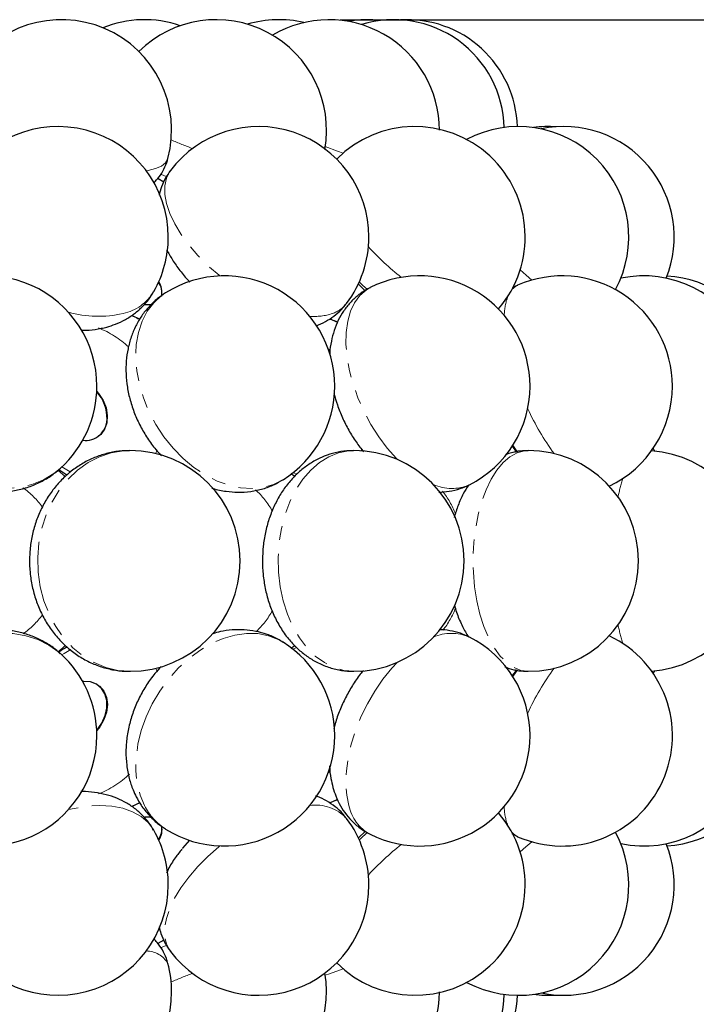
# Model space of a CAD drawing. Header units: millimetres. Extents: x 0 to 841, y 0 to 1189.
# Tile 11 of 19: x 279 to 340, y 1036 to 1125. Entities that reach past the tile are written whole.
import ezdxf

# ---------------------------------------------------------------- set-up
doc = ezdxf.new("R2010")
doc.units = ezdxf.units.MM
doc.linetypes.add('SLD-Combinazione-di-due-tratteggi', pattern=[12.7, 6.35, -1.27, 1.27, -1.27, 1.27, -1.27])
doc.linetypes.add('SLD-Solido', pattern=[0])
doc.layers.add('FORMAT', color=7, linetype='SLD-Solido')
doc.styles.add('SLDTEXTSTYLE3', font='GOTHIC.TTF', dxfattribs={"width": 0.913})
doc.dimstyles.new('SLDDIMSTYLE1', dxfattribs={"dimtxt": 3.5, "dimasz": 3.302, "dimexe": 0, "dimexo": 0.0625, "dimgap": 0.875, "dimtad": 1, "dimdec": 0, "dimlfac": 2, "dimrnd": 1e-09, "dimzin": 12, "dimdsep": 46, "dimtxsty": 'SLDTEXTSTYLE3', "dimsah": 1, "dimcen": 0.09, "dimadec": 0, "dimazin": 3, "dimtfac": 1, "dimtofl": 0, "dimtmove": 0, "dimatfit": 3, "dimfxl": 1, "dimfrac": 2, "dimtolj": 1, "dimtzin": 12, "dimarcsym": 0})

# ---------------------------------------------------------------- blocks, each defined once
blk = doc.blocks.new('_D_1')
at = {"layer": 'FORMAT'}
for p, q in [((308.029, 1125.482), (385.142, 1125.482)), ((384.142, 351.473), (384.142, 1125.482)), ((369.752, 744.98), (369.752, 746.047)), ((369.752, 746.047), (378.906, 746.047)), ((378.906, 746.047), (378.906, 744.98)), ((373.97, 739.412), (373.97, 743.024)), ((369.752, 733.727), (369.752, 732.661)), ((378.906, 732.661), (378.906, 733.727)), ((369.752, 732.661), (378.906, 732.661)), ((334.707, 351.473), (385.142, 351.473))]:
    blk.add_line(p, q, dxfattribs=at)
for points in [[(384.142, 1125.482), (383.634, 1122.18), (384.65, 1122.18)], [(384.142, 351.473), (384.65, 354.775), (383.634, 354.775)]]:
    blk.add_solid(points, dxfattribs=at)
at = {"layer": 'FORMAT', "char_height": 3.5, "attachment_point": 1, "rotation": 90, "style": 'SLDTEXTSTYLE3'}
for s, insert in [('"', (372.364, 743.537)), ('1540', (379.672, 734.182)), ('5', (369.807, 739.925)), ('8', (374.435, 739.925)), ('60', (372.364, 733.727))]:
    blk.add_mtext(s, dxfattribs=dict(at, insert=insert))
blk = doc.blocks.new('_D_2')
at = {"layer": 'FORMAT'}
for p, q in [((308.029, 1125.482), (373.142, 1125.482)), ((372.142, 1125.482), (372.142, 1027.414)), ((357.752, 1081.366), (357.752, 1082.432)), ((357.752, 1082.432), (366.906, 1082.432)), ((366.906, 1082.432), (366.906, 1081.366)), ((361.97, 1075.797), (361.97, 1079.409)), ((357.752, 1072.698), (357.752, 1071.632)), ((366.906, 1071.632), (366.906, 1072.698)), ((357.752, 1071.632), (366.906, 1071.632)), ((308.029, 1027.414), (373.142, 1027.414))]:
    blk.add_line(p, q, dxfattribs=at)
for points in [[(372.142, 1125.482), (371.634, 1122.18), (372.65, 1122.18)], [(372.142, 1027.414), (372.65, 1030.716), (371.634, 1030.716)]]:
    blk.add_solid(points, dxfattribs=at)
at = {"layer": 'FORMAT', "char_height": 3.5, "attachment_point": 1, "rotation": 90, "style": 'SLDTEXTSTYLE3'}
for s, insert in [('"', (360.364, 1079.922)), ('200', (367.672, 1073.153)), ('7', (357.807, 1076.31)), ('8', (362.435, 1076.31)), ('7', (360.364, 1072.698))]:
    blk.add_mtext(s, dxfattribs=dict(at, insert=insert))

msp = doc.modelspace()

# ---------------------------------------------------------------- linework, layer by layer
at = {"color": 7, "linetype": 'SLD-Solido', "lineweight": 25}
for p, q in [((291.528, 1111.109), (292.045, 1110.8)), ((309.681, 1101.537), (310.311, 1100.931)), ((307.1, 1098.387), (307.741, 1098.105)), ((307.741, 1098.105), (307.53, 1098.194)), ((286.112, 1087.723), (286.134, 1087.74)), ((323.633, 1086.835), (324.024, 1086.314)), ((282.533, 1084.742), (283.274, 1084.246)), ((303.56, 1084.376), (303.93, 1084.143)), ((303.936, 1068.759), (303.55, 1068.502)), ((324.032, 1066.592), (323.633, 1066.061)), ((286.134, 1065.156), (286.112, 1065.172)), ((289.87, 1054.539), (289.148, 1054.192)), ((307.741, 1054.791), (307.141, 1054.528)), ((307.804, 1054.811), (307.566, 1054.704)), ((310.317, 1051.97), (309.681, 1051.359)), ((323.6, 1051.751), (324.115, 1051.48)), ((292.044, 1042.096), (291.519, 1041.781))]:
    msp.add_line(p, q, dxfattribs=at)
at = {"color": 8, "linetype": 'SLD-Combinazione-di-due-tratteggi', "lineweight": 18}
for p, q in [((306.951, 1095.65), (307.123, 1095.467)), ((309.976, 1086.605), (309.93, 1086.426)), ((323.692, 1086.927), (324.11, 1086.311)), ((336.412, 1086.645), (336.547, 1086.399)), ((323.915, 1086.454), (323.9, 1086.26)), ((282.445, 1084.677), (283.115, 1084.106)), ((304.093, 1084.274), (303.77, 1084.455)), ((291.305, 1066.723), (291.442, 1066.449)), ((323.902, 1066.613), (323.915, 1066.441)), ((336.547, 1066.497), (336.412, 1066.251)), ((307.135, 1057.443), (306.951, 1057.246)), ((289.155, 1054.197), (289.895, 1054.542)), ((292.271, 1041.624), (291.754, 1041.389))]:
    msp.add_line(p, q, dxfattribs=at)
at = {"color": 8, "linetype": 'SLD-Combinazione-di-due-tratteggi', "lineweight": 18, "flags": 128}
for points in [[(306.686, 1113.989), (307.803, 1113.58), (308.309, 1113.402)], [(290.463, 1111.783), (290.618, 1111.811), (291.304, 1111.987), (291.838, 1112.227), (292.21, 1112.524), (292.414, 1112.874), (292.424, 1112.911)], [(291.748, 1111.509), (291.841, 1111.467), (292.275, 1111.271)], [(292.648, 1111.816), (292.58, 1111.721), (292.281, 1111.125), (292.132, 1110.433), (292.134, 1109.658), (292.287, 1108.815), (292.59, 1107.918), (293.036, 1106.982), (293.618, 1106.026), (294.325, 1105.066), (295.145, 1104.119), (296.062, 1103.201), (297.061, 1102.33), (297.139, 1102.267)], [(324.348, 1102.816), (324.894, 1102.33), (325.405, 1101.891)], [(309.768, 1101.727), (310.096, 1101.41), (310.478, 1101.058)], [(292.213, 1100.74), (291.851, 1100.489), (291.146, 1099.843), (290.554, 1099.061), (290.087, 1098.159), (289.753, 1097.151), (289.558, 1096.056), (289.506, 1094.894), (289.597, 1093.685), (289.829, 1092.451), (290.199, 1091.214), (290.7, 1089.996), (291.323, 1088.818), (292.057, 1087.702), (292.889, 1086.668), (293.803, 1085.734), (294.785, 1084.916), (295.815, 1084.23), (296.876, 1083.688), (297.949, 1083.298), (299.015, 1083.069), (300.054, 1083.004), (301.048, 1083.105), (301.98, 1083.369), (302.833, 1083.792), (302.862, 1083.81)], [(310.742, 1101.205), (310.378, 1100.989), (309.81, 1100.489), (309.338, 1099.843), (308.972, 1099.061), (308.718, 1098.159), (308.58, 1097.151), (308.561, 1096.056), (308.661, 1094.894), (308.879, 1093.685), (309.21, 1092.451), (309.649, 1091.214), (310.188, 1089.996), (310.817, 1088.818), (311.525, 1087.702), (312.299, 1086.668), (313.126, 1085.734), (313.229, 1085.628)], [(324.119, 1101.428), (323.942, 1101.334), (323.589, 1101.024)], [(269.292, 1099.703), (268.667, 1099.061), (268.013, 1098.159), (267.501, 1097.151), (267.141, 1096.056), (266.938, 1094.894), (266.897, 1093.685), (267.018, 1092.451), (267.299, 1091.214), (267.735, 1089.996), (268.319, 1088.818), (269.039, 1087.702), (269.883, 1086.668), (270.837, 1085.734), (271.882, 1084.916), (273, 1084.23), (274.172, 1083.688), (275.376, 1083.298), (276.591, 1083.069), (277.795, 1083.004), (278.967, 1083.105), (280.086, 1083.369), (281.132, 1083.792), (282.085, 1084.366), (282.682, 1084.847)], [(289.883, 1098.358), (289.772, 1098.407), (289.179, 1098.687)], [(288.975, 1086.448), (288.399, 1086.424), (287.293, 1086.243), (286.218, 1085.887), (285.192, 1085.363), (284.233, 1084.68), (283.359, 1083.85), (282.585, 1082.887), (281.925, 1081.81), (281.391, 1080.637), (280.993, 1079.39), (280.736, 1078.09), (280.627, 1076.76), (280.667, 1075.425), (280.855, 1074.108), (281.188, 1072.833), (281.66, 1071.623), (282.262, 1070.499), (282.984, 1069.48), (283.813, 1068.586), (284.734, 1067.833), (285.731, 1067.233), (286.786, 1066.797), (287.88, 1066.534), (288.975, 1066.448)], [(291.441, 1086.443), (291.311, 1086.184), (291.305, 1086.173)], [(309.264, 1086.448), (308.791, 1086.424), (307.883, 1086.243), (307, 1085.887), (306.157, 1085.363), (305.37, 1084.68), (304.652, 1083.85), (304.017, 1082.887), (303.475, 1081.81), (303.036, 1080.637), (302.709, 1079.39), (302.498, 1078.09), (302.409, 1076.76), (302.441, 1075.425), (302.596, 1074.108), (302.869, 1072.833), (303.257, 1071.623), (303.751, 1070.499), (304.344, 1069.48), (305.025, 1068.586), (305.781, 1067.833), (306.6, 1067.233), (307.466, 1066.797), (308.364, 1066.534), (309.264, 1066.448)], [(325.075, 1086.448), (324.73, 1086.424), (324.069, 1086.243), (323.426, 1085.887), (322.812, 1085.363), (322.239, 1084.68), (321.716, 1083.85), (321.253, 1082.887), (320.859, 1081.81), (320.539, 1080.637), (320.301, 1079.39), (320.148, 1078.09), (320.082, 1076.76), (320.106, 1075.425), (320.219, 1074.108), (320.418, 1072.833), (320.7, 1071.623), (321.06, 1070.499), (321.492, 1069.48), (321.988, 1068.586), (322.539, 1067.833), (323.135, 1067.233), (323.766, 1066.797), (324.42, 1066.534), (325.075, 1066.448)], [(283.622, 1084.478), (283.552, 1084.515), (282.812, 1084.966)], [(282.682, 1068.049), (282.534, 1068.179), (281.634, 1068.827), (280.633, 1069.329), (279.55, 1069.676), (278.402, 1069.861), (277.212, 1069.881), (276, 1069.736), (274.788, 1069.428), (273.597, 1068.963), (272.448, 1068.349), (271.363, 1067.597), (270.36, 1066.721), (269.458, 1065.736), (268.672, 1064.66), (268.017, 1063.511), (267.504, 1062.311), (267.143, 1061.081), (266.939, 1059.842), (266.897, 1058.618), (267.017, 1057.429), (267.297, 1056.297), (267.732, 1055.243), (268.314, 1054.284)], [(302.862, 1069.086), (302.429, 1069.329), (301.536, 1069.676), (300.572, 1069.861), (299.553, 1069.881), (298.499, 1069.736), (297.427, 1069.428), (296.357, 1068.963), (295.309, 1068.349), (294.3, 1067.597), (293.349, 1066.721), (292.473, 1065.736), (291.687, 1064.66), (291.005, 1063.511), (290.441, 1062.311), (290.002, 1061.081), (289.699, 1059.842), (289.535, 1058.618), (289.514, 1057.429), (289.636, 1056.297), (289.899, 1055.243), (290.298, 1054.284)], [(283.115, 1068.79), (282.891, 1068.586), (282.435, 1068.211)], [(303.77, 1068.441), (304.08, 1068.615), (304.105, 1068.628)], [(282.812, 1067.93), (283.031, 1068.074), (283.634, 1068.425)], [(313.229, 1067.268), (312.718, 1066.721), (311.915, 1065.736), (311.171, 1064.66), (310.5, 1063.511), (309.914, 1062.311), (309.423, 1061.081), (309.035, 1059.842), (308.759, 1058.618), (308.598, 1057.429), (308.555, 1056.297), (308.632, 1055.243), (308.827, 1054.284)], [(309.93, 1066.47), (309.972, 1066.305), (309.974, 1066.297)], [(324.097, 1066.566), (323.915, 1066.305), (323.692, 1065.969)], [(291.142, 1052.048), (291.107, 1052.109), (290.62, 1052.752), (289.987, 1053.294), (289.219, 1053.726), (288.331, 1054.04), (287.338, 1054.23), (286.258, 1054.292), (285.11, 1054.226), (283.915, 1054.033), (283.406, 1053.915)], [(310.492, 1051.851), (309.877, 1051.276), (309.768, 1051.169)], [(323.589, 1051.872), (323.736, 1051.719), (324.119, 1051.468)], [(325.405, 1051.004), (324.87, 1050.544), (324.348, 1050.08)], [(297.139, 1050.629), (297.035, 1050.544), (296.038, 1049.672), (295.122, 1048.753), (294.306, 1047.806), (293.602, 1046.845), (293.023, 1045.889), (292.581, 1044.955), (292.282, 1044.059), (292.132, 1043.217), (292.134, 1042.444), (292.287, 1041.755), (292.59, 1041.161), (292.648, 1041.08)], [(308.309, 1039.494), (307.076, 1039.052), (306.686, 1038.907)]]:
    msp.add_lwpolyline(points, dxfattribs=at)
at = {"color": 7, "linetype": 'SLD-Solido', "lineweight": 25, "flags": 128}
for points in [[(290.313, 1099.675), (290.806, 1099.675), (290.948, 1099.696)], [(285.977, 1091.811), (286.145, 1091.613), (286.548, 1090.987), (286.815, 1090.308), (286.929, 1089.618), (286.882, 1088.961), (286.677, 1088.377), (286.328, 1087.904), (286.134, 1087.74)], [(285.975, 1061.124), (286.003, 1061.157), (286.437, 1061.763), (286.74, 1062.433), (286.893, 1063.125), (286.886, 1063.794), (286.719, 1064.399), (286.404, 1064.903), (285.96, 1065.272), (285.415, 1065.485), (284.802, 1065.527), (284.706, 1065.519)], [(286.134, 1065.156), (286.219, 1065.089), (286.602, 1064.649), (286.845, 1064.091), (286.932, 1063.448), (286.859, 1062.762), (286.629, 1062.076), (286.258, 1061.433), (285.977, 1061.085)], [(294.367, 1051.137), (293.752, 1050.434), (293.73, 1050.406)]]:
    msp.add_lwpolyline(points, dxfattribs=at)
at = {"color": 7, "linetype": 'SLD-Solido', "lineweight": 25}
for centre, radius, start, end in [((282.76, 1115.482), 10, 345.10068, 148.68209), ((290.282, 1115.482), 10, 70.98757, 112.09116), ((296.798, 1115.482), 10, 349.94165, 134.57598), ((302.48, 1115.482), 10, 76.85258, 106.50615), ((307.029, 1115.482), 10, 0, 120.76883), ((310.566, 1115.482), 10, 83.28798, 100.18564), ((312.903, 1115.482), 10, 1.32581, 107.08064), ((314.104, 1115.482), 10, 1.80483, 93.44123), ((282.453, 1105.797), 10, 0, 150.33691), ((300.634, 1105.797), 10, 0, 142.9972), ((314.802, 1105.797), 10, 319.29695, 135.10663), ((324.194, 1105.797), 10, 331.51398, 118.00904), ((326.91, 1105.797), 10, 86.00199, 97.80265), ((328.304, 1105.797), 10, 338.10211, 101.85779), ((282.453, 1105.797), 10, 330.33691, 0), ((300.634, 1105.797), 10, 322.9972, 0), ((275.987, 1092.275), 10, 0, 132.02779), ((290.23, 1100.766), 1.644, 347.14295, 34.89341), ((290.109, 1100.768), 1.777, 349.56055, 33.30804), ((297.538, 1092.275), 10, 0, 122.16946), ((315.243, 1092.275), 10, 0, 116.74419), ((328.147, 1092.275), 10, 0, 113.75538), ((335.557, 1092.275), 10, 307.68528, 102.05912), ((337.071, 1092.275), 10, 317.26371, 86.64143), ((275.987, 1092.275), 10, 312.02779, 0), ((297.538, 1092.275), 10, 302.16946, 0), ((315.243, 1092.275), 10, 296.74419, 0), ((328.147, 1092.275), 10, 295.29391, 0), ((283.409, 1089.396), 3.496, 357.86253, 42.79027), ((284.952, 1089.313), 1.951, 262.74633, 358.62463), ((288.975, 1076.448), 10, 0, 90), ((309.264, 1076.448), 10, 0, 90), ((325.075, 1076.448), 10, 0, 90), ((335.556, 1076.448), 10, 274.01667, 85.98333), ((288.975, 1076.448), 10, 270, 0), ((309.264, 1076.448), 10, 270, 0), ((325.075, 1076.448), 10, 270, 0), ((315.243, 1060.621), 10, 0, 63.25581), ((328.147, 1060.621), 10, 246.24462, 64.70609), ((297.538, 1060.621), 10, 0, 57.83054), ((275.987, 1060.621), 10, 0, 47.97221), ((335.557, 1060.621), 10, 257.94088, 52.31472), ((337.071, 1060.621), 10, 273.35857, 42.73629), ((275.987, 1060.621), 10, 227.97221, 0), ((297.538, 1060.621), 10, 237.83054, 0), ((315.243, 1060.621), 10, 243.25581, 0), ((314.802, 1047.099), 10, 224.89337, 40.70305), ((290.556, 1051.017), 2.216, 77.60719, 95.75727), ((300.634, 1047.099), 10, 0, 37.0028), ((282.453, 1047.099), 10, 0, 29.66309), ((290.143, 1052.154), 1.729, 326.10613, 9.40167), ((290.205, 1052.107), 1.686, 325.50286, 12.25551), ((324.194, 1047.099), 10, 241.99096, 28.48602), ((328.304, 1047.099), 10, 258.14221, 21.89789), ((282.453, 1047.099), 10, 209.66309, 0), ((300.634, 1047.099), 10, 217.0028, 0), ((282.76, 1037.414), 10, 0, 14.89932), ((296.798, 1037.414), 10, 225.42402, 9.77918), ((282.76, 1037.414), 10, 211.31791, 0), ((307.029, 1037.414), 10, 239.23117, 0), ((312.903, 1037.414), 10, 252.91936, 358.67419), ((314.104, 1037.414), 10, 266.55877, 358.19517), ((326.91, 1047.099), 10, 262.19735, 273.99801)]:
    msp.add_arc(centre, radius, start, end, dxfattribs=at)
at = {"color": 8, "linetype": 'SLD-Combinazione-di-due-tratteggi', "lineweight": 18}
for centre, radius, start, end in [((308.306, 1150.672), 39.307, 246.64049, 249.6761), ((330.735, 1123.554), 27.45, 222.79839, 231.28919), ((287.451, 1103.08), 4.313, 282.09722, 328.84337), ((328.168, 1098.593), 5.265, 159.79006, 178.82922), ((286.112, 1108.628), 10.02, 254.32932, 282.93481), ((306.474, 1101.433), 2.709, 288.40794, 322.3663), ((305.684, 1103.906), 5.306, 265.52452, 288.07656), ((282.884, 1089.386), 8.794, 47.19361, 68.32326), ((346.391, 1100.064), 23.509, 204.70214, 216.23725), ((348.272, 1079.274), 15.339, 162.33047, 168.8335), ((275.123, 1077.092), 7.28, 35.32023, 55.1748), ((295.682, 1077.655), 7.024, 27.90153, 48.35123), ((318.133, 1087.052), 4.042, 246.03241, 293.46687), ((311.51, 1078.082), 7.456, 20.76905, 38.95345), ((311.478, 1074.831), 7.493, 321.54909, 339.36656), ((275.123, 1075.802), 7.279, 305.13882, 324.44093), ((295.663, 1075.253), 7.046, 312.49871, 332.05674), ((349.012, 1073.812), 16.102, 191.32062, 197.51541), ((318.133, 1065.89), 3.999, 66.2654, 114.23532), ((346.258, 1052.91), 23.356, 143.72466, 155.33594), ((282.868, 1063.54), 8.827, 291.63294, 313.57047), ((295.117, 1056.695), 5.389, 206.58117, 237.39199), ((305.849, 1050.538), 3.786, 42.94638, 98.79768), ((312.592, 1055.061), 3.845, 191.65558, 241.23718), ((327.811, 1054.235), 4.906, 180.46879, 200.91192), ((330.733, 1029.344), 27.448, 128.7104, 137.20202), ((290.432, 1038.789), 2.323, 30.97645, 89.22966), ((308.511, 1001.713), 39.858, 110.34487, 113.33854)]:
    msp.add_arc(centre, radius, start, end, dxfattribs=at)
at = {"color": 7, "linetype": 'SLD-Solido', "lineweight": 25}
for points, knots in [([(291.149, 1110.691), (291.315, 1110.87), (291.668, 1111.25), (292.073, 1111.947), (292.334, 1112.519), (292.4, 1112.854), (292.412, 1112.915)], [0, 0, 0, 0, 0.2841058, 0.6066145, 0.9289116, 1, 1, 1, 1]), ([(292.659, 1111.807), (292.511, 1111.605), (292.179, 1111.147), (291.827, 1110.388), (291.683, 1109.831), (291.617, 1109.576)], [0, 0, 0, 0, 0.301554, 0.680464, 1, 1, 1, 1]), ([(292.339, 1104.625), (292.495, 1104.327), (292.832, 1103.683), (293.506, 1102.751), (294.044, 1102.08), (294.373, 1101.757), (294.404, 1101.726)], [0, 0, 0, 0, 0.2905753, 0.627967, 0.965024, 1, 1, 1, 1]), ([(286.879, 1097.64), (287.141, 1097.72), (287.726, 1097.898), (288.576, 1098.302), (289.409, 1098.841), (290.16, 1099.508), (290.747, 1100.181), (291.022, 1100.673), (291.126, 1100.858)], [0, 0, 0, 0, 0.150167, 0.334948, 0.515156, 0.692258, 0.884203, 1, 1, 1, 1]), ([(310.747, 1101.187), (310.648, 1101.143), (310.25, 1100.965), (309.632, 1100.512), (308.92, 1099.853), (308.325, 1099.092), (307.841, 1098.252), (307.467, 1097.335), (307.217, 1096.343), (307.093, 1095.601), (307.089, 1095.186), (307.088, 1095.133)], [0, 0, 0, 0, 0.043534, 0.17518, 0.304788, 0.433879, 0.564119, 0.697261, 0.835045, 0.978825, 1, 1, 1, 1]), ([(324.13, 1101.41), (323.988, 1101.36), (323.816, 1101.299), (323.666, 1101.196), (323.64, 1101.179)], [0, 0, 0, 0, 0.824638, 1, 1, 1, 1]), ([(292.217, 1100.729), (291.967, 1100.564), (291.42, 1100.204), (290.693, 1099.499), (290.029, 1098.665), (289.488, 1097.741), (289.071, 1096.74), (288.782, 1095.674), (288.625, 1094.551), (288.605, 1093.386), (288.725, 1092.193), (288.984, 1090.993), (289.38, 1089.805), (289.905, 1088.65), (290.557, 1087.551), (291.206, 1086.648), (291.673, 1086.157), (291.848, 1085.974)], [0, 0, 0, 0, 0.055072, 0.120371, 0.185395, 0.250615, 0.31648, 0.383377, 0.451574, 0.521159, 0.592014, 0.66386, 0.736376, 0.809294, 0.882512, 0.956073, 1, 1, 1, 1]), ([(305.851, 1097.753), (306.139, 1097.871), (306.708, 1098.104), (307.481, 1098.612), (308.129, 1099.165), (308.458, 1099.594), (308.601, 1099.782)], [0, 0, 0, 0, 0.270599, 0.535299, 0.797172, 1, 1, 1, 1]), ([(289.155, 1098.705), (289.336, 1098.605), (289.572, 1098.473), (289.819, 1098.378), (289.876, 1098.355)], [0, 0, 0, 0, 0.765541, 1, 1, 1, 1]), ([(307.651, 1098.149), (307.699, 1098.124), (307.747, 1098.099), (307.796, 1098.082), (307.796, 1098.082)], [0, 0, 0, 0, 0.996616, 1, 1, 1, 1]), ([(284.591, 1097.361), (284.827, 1097.359), (285.433, 1097.354), (286.195, 1097.47), (286.713, 1097.599), (286.879, 1097.64)], [0, 0, 0, 0, 0.302284, 0.7766643, 1, 1, 1, 1]), ([(307.472, 1091.602), (307.568, 1091.261), (307.775, 1090.523), (308.229, 1089.412), (308.799, 1088.286), (309.44, 1087.242), (309.93, 1086.619), (310.163, 1086.322)], [0, 0, 0, 0, 0.179671, 0.388946, 0.597994, 0.808078, 1, 1, 1, 1]), ([(288.954, 1086.43), (288.819, 1086.434), (288.302, 1086.452), (287.407, 1086.319), (286.297, 1086.037), (285.234, 1085.596), (284.232, 1085.019), (283.304, 1084.31), (282.463, 1083.479), (281.721, 1082.537), (281.09, 1081.497), (280.58, 1080.373), (280.2, 1079.182), (279.958, 1077.942), (279.859, 1076.673), (279.907, 1075.395), (280.102, 1074.13), (280.443, 1072.896), (280.927, 1071.717), (281.548, 1070.613), (282.296, 1069.605), (283.158, 1068.712), (284.118, 1067.95), (285.158, 1067.335), (286.257, 1066.871), (287.394, 1066.578), (288.322, 1066.442), (288.863, 1066.462), (289.017, 1066.467)], [0, 0, 0, 0, 0.013764, 0.052694, 0.091491, 0.130281, 0.169191, 0.208331, 0.247783, 0.287595, 0.327779, 0.368313, 0.409155, 0.450255, 0.491566, 0.533053, 0.574683, 0.616417, 0.658205, 0.699976, 0.741633, 0.783064, 0.824163, 0.864846, 0.905074, 0.944856, 0.984243, 1, 1, 1, 1]), ([(309.252, 1086.428), (309.044, 1086.43), (308.486, 1086.436), (307.59, 1086.27), (306.589, 1085.956), (305.641, 1085.495), (304.756, 1084.906), (303.94, 1084.191), (303.203, 1083.356), (302.554, 1082.41), (302.004, 1081.361), (301.562, 1080.226), (301.239, 1079.024), (301.041, 1077.775), (300.97, 1076.501), (301.03, 1075.221), (301.222, 1073.952), (301.547, 1072.712), (302.007, 1071.521), (302.601, 1070.402), (303.298, 1069.416), (304.072, 1068.576), (304.895, 1067.886), (305.812, 1067.304), (306.815, 1066.849), (307.887, 1066.562), (308.719, 1066.436), (309.183, 1066.459), (309.286, 1066.464)], [0, 0, 0, 0, 0.022109, 0.05958, 0.096797, 0.134062, 0.17167, 0.209889, 0.248925, 0.288871, 0.329678, 0.371163, 0.413092, 0.455248, 0.497553, 0.540038, 0.582766, 0.625809, 0.669216, 0.712911, 0.756607, 0.795358, 0.833276, 0.870415, 0.910893, 0.950384, 0.988943, 1, 1, 1, 1]), ([(325.067, 1086.432), (324.835, 1086.429), (324.286, 1086.423), (323.587, 1086.285), (323.151, 1086.112), (323.006, 1086.055)], [0, 0, 0, 0, 0.329844, 0.777928, 1, 1, 1, 1]), ([(271.164, 1084.553), (271.36, 1084.413), (271.905, 1084.026), (272.882, 1083.534), (274.066, 1083.082), (275.291, 1082.789), (276.529, 1082.656), (277.758, 1082.687), (278.953, 1082.881), (280.096, 1083.23), (281.159, 1083.732), (282.03, 1084.278), (282.497, 1084.703), (282.677, 1084.867)], [0, 0, 0, 0, 0.056546, 0.156795, 0.257069, 0.357143, 0.456741, 0.555577, 0.653418, 0.750128, 0.845697, 0.940229, 1, 1, 1, 1]), ([(296.389, 1083.06), (296.427, 1083.046), (296.851, 1082.888), (297.65, 1082.749), (298.797, 1082.647), (299.921, 1082.718), (301.031, 1082.959), (302.013, 1083.316), (302.581, 1083.656), (302.832, 1083.806)], [0, 0, 0, 0, 0.0179667, 0.1992679, 0.3588845, 0.5326454, 0.7025546, 0.8685569, 1, 1, 1, 1]), ([(316.976, 1082.677), (317.289, 1082.694), (317.947, 1082.73), (318.884, 1082.955), (319.467, 1083.227), (319.733, 1083.351)], [0, 0, 0, 0, 0.328589, 0.693301, 1, 1, 1, 1]), ([(319.679, 1083.327), (319.512, 1083.062), (319.146, 1082.481), (318.705, 1081.499), (318.474, 1080.759), (318.359, 1080.391)], [0, 0, 0, 0, 0.297195, 0.650039, 1, 1, 1, 1]), ([(318.382, 1072.469), (318.445, 1072.244), (318.621, 1071.606), (319.035, 1070.673), (319.409, 1069.932), (319.654, 1069.603), (319.678, 1069.57)], [0, 0, 0, 0, 0.212979, 0.604203, 0.960392, 1, 1, 1, 1]), ([(282.663, 1068.039), (282.523, 1068.171), (282.104, 1068.562), (281.299, 1069.082), (280.277, 1069.592), (279.189, 1069.954), (278.056, 1070.173), (276.893, 1070.245), (275.714, 1070.168), (274.536, 1069.943), (273.376, 1069.571), (272.252, 1069.057), (271.182, 1068.407), (270.184, 1067.631), (269.274, 1066.739), (268.469, 1065.744), (267.782, 1064.663), (267.228, 1063.509), (266.816, 1062.304), (266.558, 1061.065), (266.459, 1059.815), (266.522, 1058.578), (266.746, 1057.377), (267.127, 1056.235), (267.594, 1055.275), (267.966, 1054.726), (268.118, 1054.503)], [0, 0, 0, 0, 0.020929, 0.0623079, 0.1035536, 0.1448129, 0.1862249, 0.2279091, 0.269953, 0.312404, 0.3552675, 0.398513, 0.4420887, 0.4859376, 0.5300103, 0.5742692, 0.6186797, 0.6632017, 0.7077805, 0.7523329, 0.7967475, 0.8408969, 0.8846608, 0.9279513, 0.9707303, 1, 1, 1, 1]), ([(302.86, 1069.063), (302.704, 1069.166), (302.251, 1069.464), (301.417, 1069.808), (300.391, 1070.096), (299.33, 1070.231), (298.253, 1070.218), (297.297, 1070.097), (296.718, 1069.925), (296.49, 1069.857)], [0, 0, 0, 0, 0.084751, 0.246412, 0.407012, 0.567717, 0.729662, 0.893867, 1, 1, 1, 1]), ([(319.733, 1069.547), (319.467, 1069.671), (318.906, 1069.934), (317.99, 1070.14), (317.344, 1070.235), (317.024, 1070.219), (317.021, 1070.219)], [0, 0, 0, 0, 0.311149, 0.655914, 0.99746, 1, 1, 1, 1]), ([(283.278, 1068.652), (283.044, 1068.514), (282.787, 1068.363), (282.558, 1068.17), (282.538, 1068.152)], [0, 0, 0, 0, 0.910564, 1, 1, 1, 1]), ([(291.821, 1066.897), (291.623, 1066.684), (291.138, 1066.161), (290.477, 1065.223), (289.837, 1064.113), (289.319, 1062.937), (288.932, 1061.713), (288.687, 1060.46), (288.593, 1059.195), (288.66, 1057.944), (288.884, 1056.777), (289.196, 1055.821), (289.453, 1055.288), (289.554, 1055.077)], [0, 0, 0, 0, 0.066824, 0.163917, 0.261435, 0.359475, 0.458136, 0.557473, 0.657272, 0.757004, 0.855912, 0.943197, 1, 1, 1, 1]), ([(322.944, 1066.864), (323.078, 1066.809), (323.492, 1066.638), (324.212, 1066.484), (324.795, 1066.467), (325.073, 1066.459)], [0, 0, 0, 0, 0.199741, 0.61872, 1, 1, 1, 1]), ([(310.137, 1066.526), (310.008, 1066.372), (309.615, 1065.903), (309.047, 1065.028), (308.434, 1063.926), (307.932, 1062.768), (307.603, 1061.859), (307.485, 1061.337), (307.458, 1061.218)], [0, 0, 0, 0, 0.102177, 0.310872, 0.518941, 0.727456, 0.937569, 1, 1, 1, 1]), ([(307.076, 1057.885), (307.076, 1057.871), (307.07, 1057.483), (307.165, 1056.824), (307.315, 1056.196), (307.38, 1055.924)], [0, 0, 0, 0, 0.019763, 0.575719, 1, 1, 1, 1]), ([(291.121, 1052.044), (291.038, 1052.197), (290.795, 1052.644), (290.25, 1053.291), (289.52, 1053.969), (288.695, 1054.528), (287.792, 1054.97), (286.817, 1055.297), (285.773, 1055.491), (285, 1055.572), (284.573, 1055.55), (284.52, 1055.547)], [0, 0, 0, 0, 0.066418, 0.194362, 0.320878, 0.447355, 0.575214, 0.705871, 0.84058, 0.980099, 1, 1, 1, 1]), ([(307.38, 1055.924), (307.46, 1055.667), (307.639, 1055.094), (308.042, 1054.262), (308.578, 1053.451), (309.242, 1052.719), (309.962, 1052.117), (310.508, 1051.829), (310.746, 1051.704)], [0, 0, 0, 0, 0.146053, 0.325381, 0.499348, 0.669753, 0.856215, 1, 1, 1, 1]), ([(289.554, 1055.077), (289.695, 1054.823), (290.019, 1054.24), (290.665, 1053.427), (291.409, 1052.699), (291.961, 1052.337), (292.204, 1052.177)], [0, 0, 0, 0, 0.218481, 0.501922, 0.780383, 1, 1, 1, 1]), ([(308.603, 1053.107), (308.495, 1053.254), (308.201, 1053.657), (307.593, 1054.2), (306.819, 1054.716), (306.212, 1055.028), (305.862, 1055.132), (305.803, 1055.149)], [0, 0, 0, 0, 0.154284, 0.421917, 0.684914, 0.946942, 1, 1, 1, 1]), ([(293.688, 1050.343), (293.485, 1050.084), (293.018, 1049.489), (292.564, 1048.765), (292.353, 1048.291), (292.308, 1048.19)], [0, 0, 0, 0, 0.376441, 0.866421, 1, 1, 1, 1]), ([(291.63, 1043.293), (291.677, 1043.094), (291.794, 1042.601), (292.126, 1041.846), (292.474, 1041.342), (292.648, 1041.089)], [0, 0, 0, 0, 0.252253, 0.624884, 1, 1, 1, 1]), ([(292.404, 1039.982), (292.368, 1040.131), (292.265, 1040.562), (291.936, 1041.207), (291.536, 1041.813), (291.231, 1042.114), (291.119, 1042.224)], [0, 0, 0, 0, 0.17376, 0.50222, 0.818248, 1, 1, 1, 1])]:
    msp.add_open_spline(points, degree=3, knots=knots, dxfattribs=at)

# ---------------------------------------------------------------- dimensions: what is measured, and where the dimension line sits
at = {"layer": 'FORMAT'}
for base, p1, p2, picture, middle in [((384.142, 1125.482), (333.707, 351.473), (307.029, 1125.482), '_D_1', (384.142, 739.354)), ((372.142, 1027.414), (307.029, 1125.482), (307.029, 1027.414), '_D_2', (372.142, 1077.032))]:
    dim = msp.add_linear_dim(base=base, p1=p1, p2=p2, angle=90, dimstyle='SLDDIMSTYLE1', dxfattribs=at)
    dim.commit()
    dim.dimension.update_dxf_attribs({"geometry": picture, "text_midpoint": middle, "dimtype": 160})

doc.saveas('drawing.dxf')
